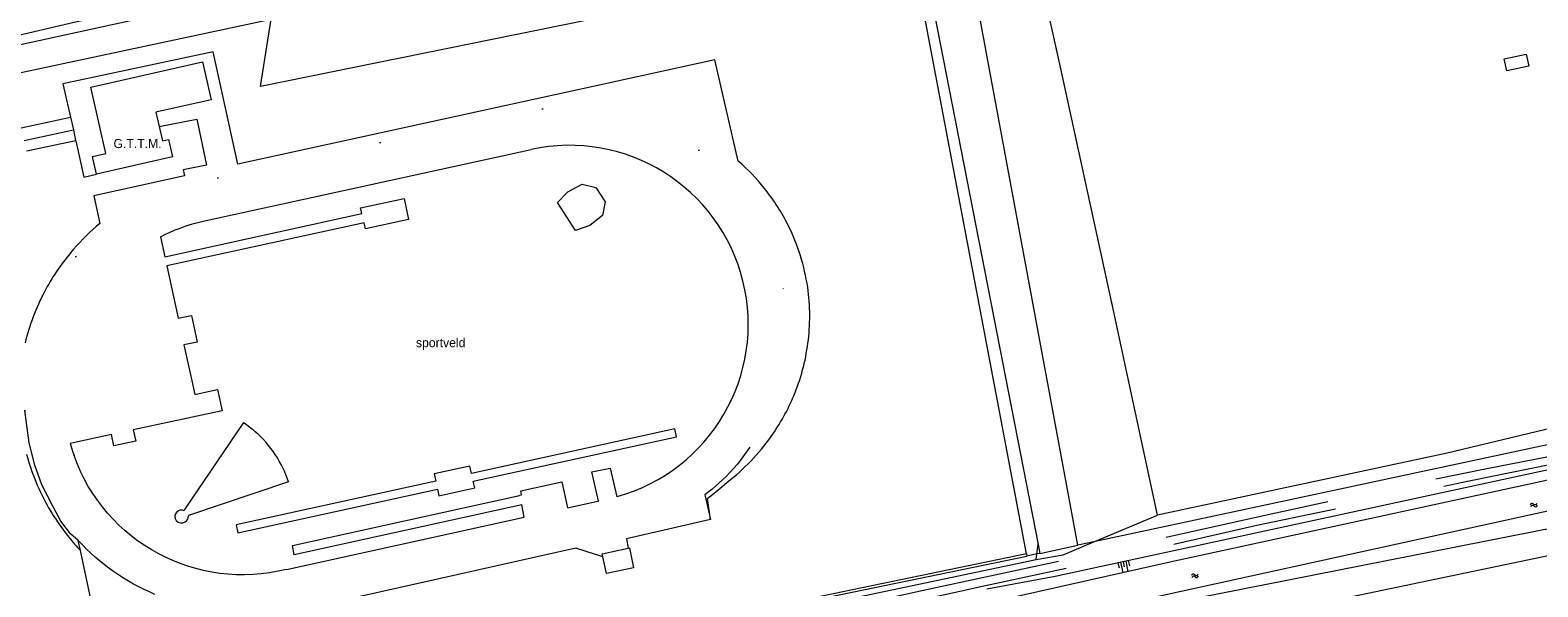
# Model space of a CAD drawing. Extents: x 99476 to 102828, y 406437 to 407931.
# Tile 104 of 162: x 100154 to 100485, y 407302 to 407424. Entities that reach past the tile are written whole.
import ezdxf

# ---------------------------------------------------------------- set-up
doc = ezdxf.new("R2010")
doc.units = 0
doc.header["$MEASUREMENT"] = 0
doc.linetypes.add('DGN Style 1', pattern=[36.392745, 0.060554, -36.332191])
doc.linetypes.add('DGN Style 2', pattern=[60.553652, 36.332191, -24.221461])
for name, color, linetype, lineweight in [('BG_cultuuraanduiding', 253, 'Continuous', 0), ('BG_cultuurscheiding', 253, 'DGN Style 1', 0), ('BG_dakoverstek bijgebouw', 253, 'Continuous', 0), ('BG_heg haag', 253, 'Continuous', 0), ('BG_hek', 253, 'Continuous', 0), ('BG_insteek sloot', 253, 'Continuous', 0), ('BG_kant onverhard', 253, 'DGN Style 2', 0), ('BG_kant sloot', 253, 'Continuous', 0), ('BG_kant verharding', 253, 'Continuous', 0), ('BG_taludsymbool', 253, 'Continuous', 0), ('BG_tekst overig', 253, 'Continuous', 0), ('BG_vlakafsluiter', 253, 'Continuous', 0), ('BG_watersymbool', 253, 'Continuous', 0)]:
    doc.layers.add(name, color=color, linetype=linetype, lineweight=lineweight)
doc.styles.add('Style-WORKING', font='WORKING.shx')

# ---------------------------------------------------------------- blocks, each defined once
blk = doc.blocks.new('WATERS')
at = {"layer": 'BG_watersymbool', "linetype": 'Continuous', "lineweight": 0}
for centre, start, end in [((-0.375, 0.25), 28.07249, 151.92751), ((-0.375, -0.2), 28.07249, 151.92751), ((0.375, 0.65), 208.07249, 331.92751), ((0.375, 0.2), 208.07249, 331.92751)]:
    blk.add_arc(centre, 0.425, start, end, dxfattribs=at)
blk = doc.blocks.new('S04')
at = {"layer": 'BG_taludsymbool', "linetype": 'Continuous', "lineweight": 0}
for p, q in [((-0.5, 0), (-0.5, -0.5)), ((-0.25, 0), (-0.25, -1)), ((0, 0), (0, -0.5)), ((0.25, 0), (0.25, -1)), ((0.5, 0), (0.5, -0.5))]:
    blk.add_line(p, q, dxfattribs=at)

msp = doc.modelspace()

# ---------------------------------------------------------------- linework, layer by layer
at = {"layer": 'BG_cultuurscheiding', "linetype": 'DGN Style 1', "lineweight": 0, "flags": 128}
msp.add_lwpolyline([(100152.639, 407340.886), (100152.721, 407349.217), (100153.793, 407355.036), (100156.49, 407362.778), (100160.845, 407370.927), (100165.149, 407376.33), (100170.209, 407381.287), (100175.713, 407385.018), (100178.862, 407386.876), (100183.656, 407388.842), (100189.708, 407390.759), (100221.856, 407397.789), (100262.746, 407406.516), (100269.023, 407407.522), (100273.938, 407407.646), (100279.998, 407406.92), (100286.917, 407405.193), (100291.604, 407403.254), (100297.697, 407400.019), (100301.691, 407397.044), (100305.939, 407393.225), (100310.037, 407388.671), (100312.892, 407384.431), (100315.382, 407379.704), (100317.265, 407375.169), (100318.436, 407370.918), (100319.136, 407366.801), (100319.683, 407361.981), (100319.657, 407358.345), (100319.278, 407353.034), (100318.687, 407349.956), (100317.317, 407344.646), (100315.738, 407340.512), (100313.793, 407336.42), (100311.673, 407332.889)], dxfattribs=at)
at = {"layer": 'BG_dakoverstek bijgebouw', "linetype": 'Continuous', "lineweight": 0, "flags": 128}
for points in [[(100482.556, 407416.439), (100477.737, 407415.373), (100477.155, 407418.008), (100481.973, 407419.074), (100482.556, 407416.439)], [(100167.103, 407411.826), (100191.627, 407417.394), (100193.521, 407409.054), (100181.372, 407406.295), (100182.084, 407403.159)], [(100168.35, 407392.72), (100167.469, 407396.601), (100170.408, 407397.268), (100167.103, 407411.826)], [(100182.084, 407403.159), (100182.796, 407400.022), (100184.169, 407400.334), (100185.037, 407396.508), (100168.35, 407392.72)], [(100279.441, 407308.831), (100279.303, 407309.49), (100285.007, 407310.692)], [(100286.156, 407306.403), (100280.217, 407305.151), (100279.441, 407308.831)], [(100285.007, 407310.692), (100285.242, 407310.742), (100286.156, 407306.403)]]:
    msp.add_lwpolyline(points, dxfattribs=at)
at = {"layer": 'BG_heg haag', "linetype": 'Continuous', "lineweight": 0}
msp.add_line((100374.449, 407308.21), (100380.375, 407309.271), dxfattribs=at)
at = {"layer": 'BG_heg haag', "linetype": 'Continuous', "lineweight": 0, "flags": 128}
msp.add_lwpolyline([(100231.129, 407279.732), (100239.162, 407279.817), (100374.449, 407308.21)], dxfattribs=at)
at = {"layer": 'BG_hek', "linetype": 'Continuous', "lineweight": 0}
for p, q in [((100164.83, 407310.168), (100164.353, 407312.382)), ((100374.899, 407311.528), (100374.925, 407311.716)), ((100167.568, 407297.453), (100164.83, 407310.168)), ((100374.449, 407308.21), (100374.614, 407309.427)), ((100374.614, 407309.427), (100374.899, 407311.528))]:
    msp.add_line(p, q, dxfattribs=at)
at = {"layer": 'BG_hek', "linetype": 'Continuous', "lineweight": 0, "flags": 128}
for points in [[(100401.129, 407317.942), (100391.414, 407362.831), (100379.786, 407416.218), (100371.852, 407452.072), (100395.152, 407451.948), (100445.746, 407452.754), (100472.546, 407452.661), (100476.347, 407453.141), (100481.113, 407454.016), (100483.373, 407454.396)], [(100507.336, 407341.787), (100464.63, 407331.521), (100401.129, 407317.942)], [(100164.353, 407312.382), (100162.605, 407313.853), (100160.542, 407316.592), (100158.848, 407319.752), (100156.349, 407324.61), (100154.779, 407328.901), (100153.598, 407333.812), (100152.639, 407340.886)], [(100311.673, 407332.889), (100308.954, 407329.098), (100306.488, 407326.393), (100303.303, 407323.574), (100301.76, 407322.415), (100303.042, 407316.982)], [(100303.042, 407316.982), (100284.588, 407312.733), (100285.007, 407310.692)], [(100279.441, 407308.831), (100273.489, 407310.683), (100169.72, 407287.46), (100167.568, 407297.453)]]:
    msp.add_lwpolyline(points, dxfattribs=at)
at = {"layer": 'BG_insteek sloot', "linetype": 'Continuous', "lineweight": 0, "flags": 128}
for points in [[(100345.665, 407461.95), (100328.197, 407459.119), (100302.231, 407453.727), (100278.216, 407448.48), (100266.473, 407445.365), (100261.277, 407443.888), (100258.555, 407442.926), (100256.045, 407442.101), (100250.669, 407442.036), (100225.783, 407437.075), (100191.895, 407429.864), (100145.238, 407419.706), (100132.952, 407416.782), (100131.972, 407415.403)], [(100363.66, 407301.8), (100378.66, 407304.53), (100616.39, 407355.92)], [(100370.91, 407284.9), (100516.931, 407315.38), (100519.469, 407315.922)]]:
    msp.add_lwpolyline(points, dxfattribs=at)
at = {"layer": 'BG_kant onverhard', "linetype": 'DGN Style 2', "lineweight": 0, "flags": 128}
for points in [[(100497.815, 407332.885), (100473.316, 407328.069), (100451.792, 407323.717), (100423.037, 407317.51), (100383.838, 407308.764), (100349.417, 407301.326), (100313.562, 407293.682), (100273.405, 407285.054), (100226.972, 407275.177), (100187.909, 407266.779), (100167.016, 407262.813)], [(100167.894, 407260.599), (100196.518, 407266.729), (100273.523, 407283.044), (100320.855, 407293.003), (100363.374, 407302.532), (100388.315, 407307.9), (100422.869, 407315.731), (100469.468, 407325.483), (100501.945, 407332.053)]]:
    msp.add_lwpolyline(points, dxfattribs=at)
at = {"layer": 'BG_kant sloot', "linetype": 'Continuous', "lineweight": 0, "flags": 128}
for points in [[(100541.095, 407460.677), (100528.006, 407463.296), (100503.055, 407467.777), (100489.666, 407469.579), (100467.893, 407471.524), (100458.676, 407472.117), (100444.174, 407472.588), (100432.082, 407472.76), (100420.188, 407472.45), (100404.737, 407471.736), (100384.012, 407469.97), (100376.105, 407469.215), (100348.99, 407464.727), (100325.801, 407460.278), (100313.26, 407457.796), (100292.567, 407453.301), (100267.933, 407447.779), (100250.021, 407443.994), (100226.061, 407439.192), (100202.892, 407434.646), (100191.126, 407431.859), (100163.747, 407426.053), (100148.754, 407422.572)], [(100617.08, 407353.511), (100573.065, 407344.581), (100506.627, 407329.949), (100404.168, 407307.721), (100364.121, 407298.723)], [(100619.38, 407342.965), (100531.41, 407323.739), (100408.701, 407299.523), (100366.001, 407290.005)]]:
    msp.add_lwpolyline(points, dxfattribs=at)
at = {"layer": 'BG_kant verharding', "linetype": 'Continuous', "lineweight": 0}
for p, q in [((100151.853, 407402.919), (100162.673, 407405.211)), ((100162.673, 407405.211), (100163.268, 407402.424)), ((100152.469, 407400.136), (100163.268, 407402.424)), ((100163.268, 407402.424), (100163.769, 407400.075)), ((100163.774, 407400.052), (100152.994, 407397.766)), ((100163.769, 407400.075), (100163.774, 407400.052))]:
    msp.add_line(p, q, dxfattribs=at)
at = {"layer": 'BG_vlakafsluiter', "linetype": 'Continuous', "lineweight": 0}
for p, q in [((100346.745, 407455.602), (100374.899, 407311.528)), ((100132.352, 407410.876), (100206.645, 407426.695)), ((100200.589, 407338.283), (100187.524, 407318.98)), ((100500.005, 407336.228), (100387.141, 407312.098)), ((100387.141, 407312.098), (100401.129, 407317.942)), ((100380.375, 407309.271), (100387.141, 407312.098)), ((100387.141, 407312.098), (100383.624, 407311.346)), ((100372.354, 407309.45), (100199.286, 407273.782)), ((100372.354, 407309.45), (100372.443, 407308.979)), ((100374.614, 407309.427), (100372.443, 407308.979)), ((100375.283, 407309.565), (100374.614, 407309.427)), ((100374.899, 407311.528), (100375.283, 407309.565)), ((100375.283, 407309.565), (100383.624, 407311.346))]:
    msp.add_line(p, q, dxfattribs=at)
at = {"layer": 'BG_vlakafsluiter', "linetype": 'Continuous', "lineweight": 0, "flags": 128}
for points in [[(100383.624, 407311.346), (100356.907, 407455.117), (100346.745, 407455.602)], [(100372.354, 407309.45), (100347.41, 407441.067), (100204.297, 407411.967), (100206.645, 407426.695)], [(100309.108, 407395.594), (100303.975, 407417.791), (100277.303, 407411.957), (100199.38, 407394.892), (100193.965, 407419.552), (100160.985, 407412.511), (100162.673, 407405.211)], [(100182.084, 407403.159), (100190.366, 407404.767), (100192.448, 407394.685), (100187.376, 407393.638), (100187.647, 407392.324), (100167.777, 407387.975), (100169.039, 407381.888), (100168.303, 407381.283)], [(100163.774, 407400.052), (100165.529, 407392.053), (100168.35, 407392.72)], [(100191.142, 407382.265), (100191.773, 407382.412), (100263.675, 407398.135)], [(100269.508, 407386.478), (100271.754, 407388.875), (100274.899, 407390.543), (100277.91, 407389.805), (100279.927, 407386.672), (100279.352, 407383.626), (100276.531, 407381.453), (100273.419, 407380.402), (100269.508, 407386.478)], [(100182.397, 407379.017), (100183.307, 407374.612), (100226.582, 407384.065), (100226.286, 407385.332), (100235.83, 407387.421), (100236.761, 407382.78), (100227.336, 407380.73), (100227.038, 407382.039), (100183.764, 407372.603), (100186.229, 407361.109), (100189.219, 407361.756), (100190.447, 407355.857), (100187.53, 407355.268), (100189.188, 407347.752), (100189.935, 407344.435), (100194.834, 407345.513), (100194.838, 407345.495), (100194.896, 407345.507), (100195.902, 407340.849), (100176.411, 407336.639), (100176.951, 407334.182), (100172.164, 407333.131), (100171.621, 407335.605), (100162.591, 407333.654), (100162.936, 407332.468), (100163.159, 407331.772), (100163.414, 407331.024)], [(100618.518, 407347.667), (100612.458, 407346.381), (100368.909, 407293.035), (100365.408, 407292.287)], [(100198.989, 407315.842), (100199.369, 407314.102), (100243.149, 407323.662), (100243.468, 407322.205), (100251.308, 407323.917), (100250.99, 407325.375), (100295.584, 407335.112), (100295.204, 407336.852), (100250.61, 407327.114), (100250.266, 407328.691), (100242.425, 407326.979), (100242.769, 407325.402), (100198.989, 407315.842)], [(100210.005, 407306.061), (100262.172, 407317.509), (100261.622, 407320.215), (100211.694, 407309.259), (100211.314, 407311.267), (100261.167, 407322.23), (100261.149, 407322.309), (100261.589, 407322.405), (100261.398, 407323.279), (100270.409, 407325.246), (100271.654, 407319.541), (100278.321, 407321.012), (100278.462, 407321.035), (100277.031, 407327.411), (100281.038, 407328.236), (100282.455, 407321.995), (100282.598, 407322.035)], [(100210.446, 407325.227), (100188.515, 407317.882), (100188.52, 407317.732)], [(100303.042, 407316.982), (100302.407, 407321.618), (100304.261, 407323.119), (100305.489, 407324.132), (100306.694, 407325.167)], [(100199.41, 407273.297), (100293.325, 407292.653), (100372.443, 407308.979)]]:
    msp.add_lwpolyline(points, dxfattribs=at)
at = {"layer": 'BG_vlakafsluiter', "linetype": 'Continuous', "lineweight": 0}
for centre, radius, start, end in [((100272.097159, 407359.826558), 39.223329, 285.528595, 102.399289), ((100281.489796, 407363.106517), 42.640377, 38.406014, 49.631528), ((100279.718621, 407361.444721), 45.06113, 26.349639, 38.662763), ((100201.567555, 407343.208793), 50.558638, 131.142961, 140.336848), ((100279.318412, 407361.188792), 45.533381, 8.48848, 26.414702), ((100200.341103, 407344.114013), 49.046402, 152.264163, 166.280847), ((100279.320214, 407361.563375), 45.471277, 337.436879, 352.534082), ((100279.7538, 407361.450707), 45.027691, 324.28246, 337.357576), ((100187.067189, 407317.716643), 24.555534, 17.809424, 49.000213), ((100277.900988, 407362.493614), 47.141422, 307.645884, 324.567972), ((100200.442461, 407344.044736), 49.137258, 194.99768, 209.877695), ((100203.822171, 407346.484084), 53.284682, 210.341717, 218.814763), ((100186.948236, 407317.66341), 1.437902, 133.524714, 304.612597), ((100187.06191, 407317.757634), 1.458316, 298.824277, 358.992816), ((100203.825438, 407346.488624), 53.290074, 218.816365, 222.966022)]:
    msp.add_arc(centre, radius, start, end, dxfattribs=at)
at = {"layer": 'BG_vlakafsluiter', "linetype": 'Continuous', "lineweight": 0, "extrusion": (0, 0, -1)}
for centre, radius, start, end in [((-100200.190034, 407344.507204), 38.82677, 62.724653, 76.524122), ((-100186.047607, 407317.117526), 25.679358, 124.490375, 131.839721), ((-100200.392351, 407344.080204), 39.215595, 255.81089, 340.553047), ((-100186.947497, 407317.662804), 1.437832, 46.513269, 113.63779), ((-100199.454337, 407344.47421), 47.560633, 292.635247, 317.564162)]:
    msp.add_arc(centre, radius, start, end, dxfattribs=at)
at = {"layer": 'BG_vlakafsluiter', "color": 8, "linetype": 'Continuous', "lineweight": 0}
for centre, radius, start, end in [((100200.133583, 407344.197808), 48.823733, 140.156229, 152.237862), ((100280.576783, 407361.593064), 44.229638, 352.28444, 8.211138)]:
    msp.add_arc(centre, radius, start, end, dxfattribs=at)

# ---------------------------------------------------------------- block references
at = {"layer": 'BG_taludsymbool', "linetype": 'Continuous', "lineweight": 0, "xscale": 2.337579, "yscale": 2.337579, "zscale": 2.337579, "rotation": 12.175217}
msp.add_blockref('S04', (100393.549, 407307.749), dxfattribs=at)
at = {"layer": 'BG_watersymbool', "linetype": 'Continuous', "lineweight": 0}
for p, rotation in [((100483.699, 407319.947), 12.062746), ((100409.359, 407304.43), 13.243802)]:
    msp.add_blockref('WATERS', p, dxfattribs=dict(at, rotation=rotation))

# ---------------------------------------------------------------- texts
at = {"layer": 'BG_cultuuraanduiding', "linetype": 'Continuous', "lineweight": 0, "style": 'Style-WORKING'}
msp.add_text('sportveld', height=2, dxfattribs=at).set_placement((100238.423, 407354.777))
at = {"layer": 'BG_tekst overig', "linetype": 'Continuous', "lineweight": 0, "style": 'Style-WORKING'}
msp.add_text('G.T.T.M.', height=2, dxfattribs=at).set_placement((100172.075, 407398.447))

doc.saveas('drawing.dxf')
